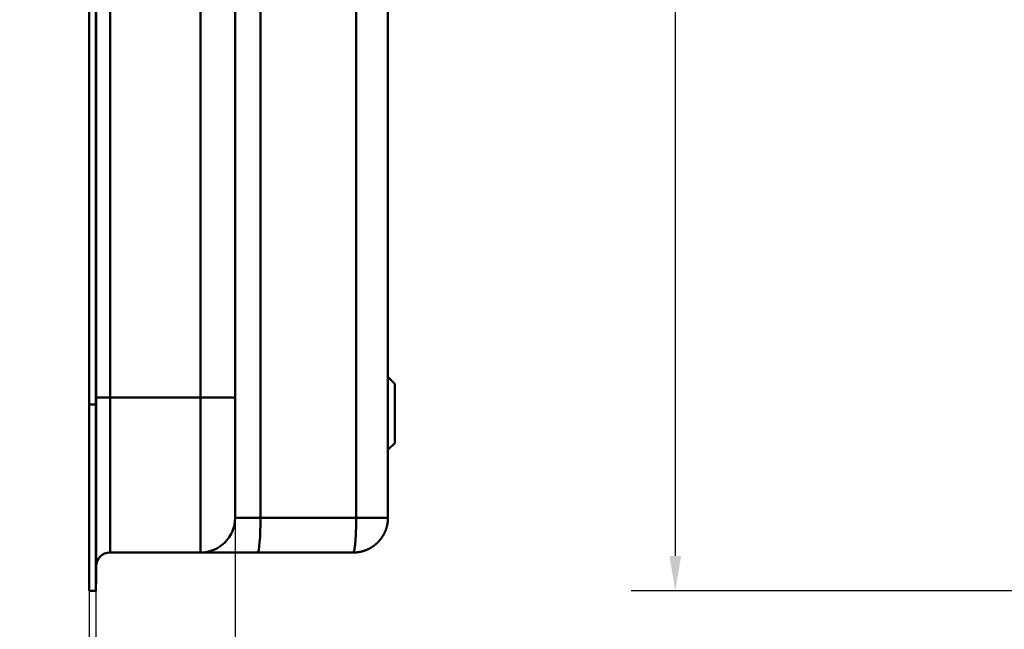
# Model space of a CAD drawing. Header units: millimetres. Extents: x 20 to 833, y 20 to 574.
# Tile 14 of 20: x 395 to 537, y 253 to 340. Entities that reach past the tile are written whole.
import ezdxf

# ---------------------------------------------------------------- set-up
doc = ezdxf.new("R2010")
doc.units = ezdxf.units.MM
doc.header["$LTSCALE"] = 2
for name, color, linetype, lineweight in [('Bemaßungen(DIN)', 7, 'Continuous', 25), ('Sichtbare Kanten(DIN)', 7, 'Continuous', 50), ('Sichtbare tangentiale Kanten(DIN)', 7, 'Continuous', 50)]:
    doc.layers.add(name, color=color, linetype=linetype, lineweight=lineweight)
doc.styles.add('STANDARD-DIN~0', font='arial.ttf')
doc.dimstyles.new('CAD-LAN', dxfattribs={"dimscale": 2, "dimtxt": 3.5, "dimasz": 2.5, "dimexe": 3.175, "dimexo": 0, "dimgap": 0.8, "dimtad": 1, "dimrnd": 1e-08, "dimtxsty": 'STANDARD-DIN~0', "dimcen": 0.09, "dimdle": 10, "dimclrd": 250, "dimclre": 250, "dimclrt": 250, "dimadec": 0, "dimazin": 2, "dimtfac": 1, "dimtmove": 0, "dimatfit": 3, "dimfxl": 1, "dimtolj": 1, "dimtzin": 0, "dimlwd": 25, "dimlwe": 25, "dimarcsym": 0})

# ---------------------------------------------------------------- blocks, each defined once
blk = doc.blocks.new('*D19')
at = {"layer": 'Bemaßungen(DIN)', "color": 250, "linetype": 'Continuous', "lineweight": 25, "true_color": 0x3f3f3f, "transparency": 16777216}
for p, q in [((426.16, 268.61), (426.16, 225.59)), ((406.13, 258.11), (406.13, 225.59)), ((411.13, 231.94), (421.16, 231.94))]:
    blk.add_line(p, q, dxfattribs=at)
at = {"layer": 'Bemaßungen(DIN)', "color": 250, "linetype": 'Continuous', "true_color": 0x3f3f3f, "transparency": 16777216}
for points in [[(411.13, 232.77), (411.13, 231.11), (406.13, 231.94)], [(421.16, 232.77), (421.16, 231.11), (426.16, 231.94)]]:
    blk.add_solid(points, dxfattribs=at)
at = {"layer": 'Defpoints', "color": 0, "linetype": 'Continuous', "transparency": 16777216}
for p in [(426.16, 268.61), (406.13, 258.11), (426.16, 231.94)]:
    blk.add_point(p, dxfattribs=at)
at = {"layer": 'Bemaßungen(DIN)', "color": 250, "linetype": 'Continuous', "lineweight": 25, "true_color": 0x3f3f3f, "transparency": 16777216, "insert": (411.08, 240.69), "char_height": 7, "attachment_point": 1, "style": 'STANDARD-DIN~0'}
blk.add_mtext('\\A1;20', dxfattribs=at)
blk = doc.blocks.new('*D20')
at = {"layer": 'Bemaßungen(DIN)', "color": 250, "linetype": 'Continuous', "lineweight": 25, "true_color": 0x3f3f3f, "transparency": 16777216}
for p, q in [((405.16, 258.11), (405.16, 197.95)), ((406.13, 258.11), (406.13, 197.95)), ((400.16, 204.3), (395.16, 204.3)), ((406.13, 204.3), (405.16, 204.3)), ((411.13, 204.3), (416.13, 204.3))]:
    blk.add_line(p, q, dxfattribs=at)
at = {"layer": 'Bemaßungen(DIN)', "color": 250, "linetype": 'Continuous', "true_color": 0x3f3f3f, "transparency": 16777216}
for points in [[(400.16, 205.13), (400.16, 203.46), (405.16, 204.3)], [(411.13, 205.13), (411.13, 203.46), (406.13, 204.3)]]:
    blk.add_solid(points, dxfattribs=at)
at = {"layer": 'Defpoints', "color": 0, "linetype": 'Continuous', "transparency": 16777216}
for p in [(405.16, 258.11), (406.13, 258.11), (405.16, 204.3)]:
    blk.add_point(p, dxfattribs=at)
at = {"layer": 'Bemaßungen(DIN)', "color": 250, "linetype": 'Continuous', "lineweight": 25, "true_color": 0x3f3f3f, "transparency": 16777216, "insert": (404.36, 212.93), "char_height": 7, "attachment_point": 1, "style": 'STANDARD-DIN~0'}
blk.add_mtext('\\A1;1', dxfattribs=at)
blk = doc.blocks.new('*D21')
at = {"layer": 'Bemaßungen(DIN)', "color": 250, "linetype": 'Continuous', "lineweight": 25, "true_color": 0x3f3f3f, "transparency": 16777216}
for p, q in [((568.95, 503.11), (483.16, 503.11)), ((489.51, 498.11), (489.51, 263.11)), ((569.51, 258.11), (483.16, 258.11))]:
    blk.add_line(p, q, dxfattribs=at)
at = {"layer": 'Bemaßungen(DIN)', "color": 250, "linetype": 'Continuous', "true_color": 0x3f3f3f, "transparency": 16777216}
for points in [[(488.68, 498.11), (490.35, 498.11), (489.51, 503.11)], [(488.68, 263.11), (490.35, 263.11), (489.51, 258.11)]]:
    blk.add_solid(points, dxfattribs=at)
at = {"layer": 'Defpoints', "color": 0, "linetype": 'Continuous', "transparency": 16777216}
for p in [(568.95, 503.11), (489.51, 258.11), (569.51, 258.11)]:
    blk.add_point(p, dxfattribs=at)
at = {"layer": 'Bemaßungen(DIN)', "color": 250, "linetype": 'Continuous', "lineweight": 25, "true_color": 0x3f3f3f, "transparency": 16777216, "insert": (480.77, 372.79), "char_height": 7, "attachment_point": 1, "rotation": 90, "style": 'STANDARD-DIN~0'}
blk.add_mtext('\\A1;245', dxfattribs=at)

msp = doc.modelspace()

# ---------------------------------------------------------------- linework, layer by layer
at = {"layer": 'Sichtbare Kanten(DIN)'}
for p, q in [((448.16, 268.607), (448.16, 492.607)), ((405.16, 284.892), (405.16, 476.323)), ((406.13, 476.323), (406.13, 284.892)), ((406.16, 476.323), (406.16, 284.891)), ((426.16, 285.891), (426.16, 475.323)), ((449.16, 287.857), (448.16, 288.857)), ((449.16, 287.857), (449.16, 279.357)), ((405.16, 258.107), (405.16, 284.892)), ((406.13, 284.892), (406.13, 258.107)), ((406.16, 284.891), (406.16, 259.107)), ((449.16, 279.357), (448.16, 278.357)), ((408.16, 263.607), (421.16, 263.607)), ((421.16, 263.607), (429.394, 263.607)), ((429.394, 263.607), (443.16, 263.607)), ((405.16, 258.107), (405.16, 258.107)), ((405.16, 258.107), (406.13, 258.107)), ((405.16, 258.107), (406.13, 258.107)), ((406.13, 259.107), (406.16, 259.107))]:
    msp.add_line(p, q, dxfattribs=at)
msp.add_open_spline([(426.16, 268.607), (426.16, 268.607), (426.16, 268.607), (426.16, 268.608), (426.16, 268.608), (426.16, 268.608), (426.16, 268.608), (426.16, 268.609), (426.16, 268.609), (426.16, 268.61), (426.16, 268.611), (426.16, 268.612), (426.16, 268.614), (426.16, 268.615), (426.16, 268.616), (426.16, 268.617), (426.16, 268.619), (426.16, 268.622), (426.16, 268.626), (426.16, 268.628), (426.16, 268.63), (426.16, 268.632), (426.16, 268.634), (426.16, 268.637), (426.16, 268.64), (426.16, 268.65), (426.16, 268.664), (426.16, 268.683), (426.16, 268.683), (426.16, 268.684), (426.16, 268.684), (426.16, 268.722), (426.16, 268.776), (426.16, 268.855), (426.16, 268.856), (426.16, 268.858), (426.16, 268.859), (426.16, 268.939), (426.16, 269.043), (426.16, 269.178), (426.16, 269.179), (426.16, 269.18), (426.16, 269.181), (426.16, 269.318), (426.16, 269.486), (426.16, 269.686), (426.16, 269.687), (426.16, 269.688), (426.16, 269.689), (426.16, 269.892), (426.16, 270.131), (426.16, 270.403), (426.16, 270.675), (426.16, 270.983), (426.16, 271.325), (426.16, 271.666), (426.16, 272.042), (426.16, 272.449), (426.16, 272.855), (426.16, 273.296), (426.16, 273.761), (426.16, 274.224), (426.16, 274.719), (426.16, 275.234), (426.16, 275.746), (426.16, 276.285), (426.16, 276.838), (426.16, 277.39), (426.16, 277.963), (426.16, 278.543), (426.16, 278.547), (426.16, 278.551), (426.16, 278.555), (426.16, 279.134), (426.16, 279.726), (426.16, 280.32), (426.16, 280.329), (426.16, 280.337), (426.16, 280.346), (426.16, 280.943), (426.16, 281.545), (426.16, 282.171), (426.16, 282.178), (426.16, 282.186), (426.16, 282.193), (426.16, 282.504), (426.16, 282.806), (426.16, 283.115), (426.16, 283.432), (426.16, 283.748), (426.16, 284.063), (426.16, 284.674), (426.16, 285.284), (426.16, 285.891)], degree=3, knots=[3.8795396, 3.8795396, 3.8795396, 3.8795396, 3.9500796, 3.9500796, 3.9500796, 3.9729083, 3.9729083, 3.9729083, 3.9957369, 3.9957369, 3.9957369, 4.0413942, 4.0413942, 4.0413942, 4.0642228, 4.0642228, 4.0642228, 4.1103649, 4.1103649, 4.1103649, 4.1334359, 4.1334359, 4.1334359, 4.1565069, 4.1565069, 4.1565069, 4.2466916, 4.2466916, 4.2466916, 4.2487909, 4.2487909, 4.2487909, 4.4301197, 4.4301197, 4.4301197, 4.4328324, 4.4328324, 4.4328324, 4.6153934, 4.6153934, 4.6153934, 4.6170091, 4.6170091, 4.6170091, 4.8015249, 4.8015249, 4.8015249, 4.802599, 4.802599, 4.802599, 4.9886467, 4.9886467, 4.9886467, 5.1742372, 5.1742372, 5.1742372, 5.3593337, 5.3593337, 5.3593337, 5.5439566, 5.5439566, 5.5439566, 5.7276859, 5.7276859, 5.7276859, 5.9107052, 5.9107052, 5.9107052, 6.0936617, 6.0936617, 6.0936617, 6.0950038, 6.0950038, 6.0950038, 6.2776503, 6.2776503, 6.2776503, 6.2802935, 6.2802935, 6.2802935, 6.4638632, 6.4638632, 6.4638632, 6.4660269, 6.4660269, 6.4660269, 6.5574768, 6.5574768, 6.5574768, 6.6515247, 6.6515247, 6.6515247, 6.8339614, 6.8339614, 6.8339614, 6.8339614], dxfattribs=at)
for points, degree in [([(421.16, 263.607), (423.922, 263.607), (426.16, 265.846), (426.16, 268.607)], 3), ([(448.16, 268.607), (448.16, 268.504), (448.155, 268.298), (448.132, 267.993), (448.071, 267.595), (447.947, 267.115), (447.778, 266.655), (447.567, 266.218), (447.316, 265.805), (447.027, 265.419), (446.704, 265.064), (446.348, 264.74), (445.963, 264.452), (445.55, 264.201), (445.112, 263.99), (444.652, 263.821), (444.172, 263.697), (443.775, 263.636), (443.47, 263.612), (443.264, 263.607), (443.16, 263.607)], 5), ([(408.16, 263.607), (407.056, 263.607), (406.161, 262.712), (406.16, 261.608)], 3)]:
    msp.add_open_spline(points, degree=degree, dxfattribs=at)
at = {"layer": 'Sichtbare tangentiale Kanten(DIN)'}
for p, q in [((429.82, 268.607), (429.82, 492.607)), ((443.586, 492.607), (443.586, 268.607)), ((408.16, 475.323), (408.16, 285.892)), ((421.16, 285.892), (421.16, 475.323)), ((405.16, 284.892), (406.13, 284.892)), ((406.13, 284.891), (406.16, 284.891)), ((408.16, 285.892), (408.16, 263.607)), ((408.16, 285.892), (408.16, 285.892)), ((408.16, 285.892), (421.16, 285.892)), ((421.16, 263.607), (421.16, 285.891)), ((443.586, 268.607), (429.82, 268.607))]:
    msp.add_line(p, q, dxfattribs=at)
for points, degree in [([(408.16, 285.892), (407.056, 285.892), (406.16, 285.892), (406.16, 285.892)], 3), ([(421.16, 285.891), (423.922, 285.891), (426.16, 285.891), (426.16, 285.891)], 3), ([(429.82, 268.607), (427.75, 268.607), (426.16, 268.607), (426.16, 268.607)], 3), ([(429.394, 263.607), (429.629, 263.607), (429.82, 265.846), (429.82, 268.607)], 3), ([(443.16, 263.607), (443.169, 263.607), (443.187, 263.612), (443.213, 263.636), (443.246, 263.697), (443.287, 263.821), (443.326, 263.99), (443.364, 264.201), (443.399, 264.452), (443.432, 264.74), (443.462, 265.064), (443.49, 265.419), (443.514, 265.805), (443.535, 266.218), (443.553, 266.655), (443.568, 267.115), (443.578, 267.595), (443.584, 267.993), (443.586, 268.298), (443.586, 268.504), (443.586, 268.607)], 5), ([(443.586, 268.607), (443.683, 268.607), (443.876, 268.607), (444.16, 268.607), (444.53, 268.607), (444.974, 268.607), (445.398, 268.607), (445.799, 268.607), (446.177, 268.607), (446.528, 268.607), (446.851, 268.607), (447.143, 268.607), (447.404, 268.607), (447.63, 268.607), (447.819, 268.607), (447.97, 268.607), (448.08, 268.607), (448.135, 268.607), (448.156, 268.607), (448.16, 268.607), (448.16, 268.607)], 5)]:
    msp.add_open_spline(points, degree=degree, dxfattribs=at)

# ---------------------------------------------------------------- dimensions: what is measured, and where the dimension line sits
at = {"layer": 'Bemaßungen(DIN)', "color": 250, "linetype": 'Continuous', "lineweight": 25, "true_color": 0x3f3f3f}
for base, p1, p2, angle, override, picture, middle in [((489.513, 258.107), (568.953, 503.107), (569.513, 258.107), 90, {"dimgap": 0.8, "dimdec": 2, "dimtol": 0, "dimlim": 0, "dimtp": 0, "dimtm": 0, "dimtdec": 2, "dimtofl": 0, "dimatfit": 1}, '*D21', (489.513, 380.607)), ((426.16, 231.94), (406.13, 258.107), (426.16, 268.607), 180, {"dimgap": 0.8, "dimdec": 0, "dimtol": 0, "dimlim": 0, "dimtp": 0, "dimtm": 0, "dimtdec": 2, "dimtofl": 0, "dimatfit": 1}, '*D19', (416.145, 231.94)), ((405.16, 204.298), (406.13, 258.107), (405.16, 258.107), 180, {"dimgap": 0.8, "dimdec": 0, "dimtol": 0, "dimlim": 0, "dimtp": 0, "dimtm": 0, "dimtdec": 2, "dimtofl": 1, "dimatfit": 1}, '*D20', (405.645, 204.298))]:
    dim = msp.add_linear_dim(base=base, p1=p1, p2=p2, angle=angle, dimstyle='CAD-LAN', override=override, dxfattribs=at)
    dim.commit()
    dim.dimension.update_dxf_attribs({"geometry": picture, "text_midpoint": middle, "dimtype": 160})

doc.saveas('drawing.dxf')
